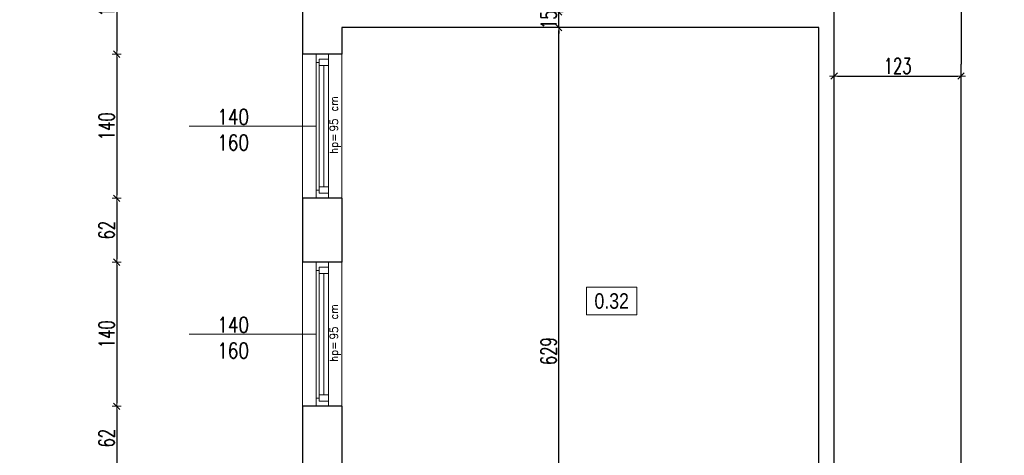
# Model space of a CAD drawing. Header units: millimetres. Extents: x 0 to 111311, y -48878 to -25280.
# Tile 91 of 244: x 75994 to 76949, y -29266 to -28843. Entities that reach past the tile are written whole.
import ezdxf

# ---------------------------------------------------------------- set-up
doc = ezdxf.new("R2010")
doc.units = ezdxf.units.MM
doc.layers.get('Defpoints').update_dxf_attribs({"color": 30})
for name, color, linetype, lineweight in [('J opisy', 7, 'Continuous', 9), ('J stolarka_okna', 144, 'Continuous', 0), ('J wymiary', 1, 'Continuous', 9), ('OPIS', 7, 'Continuous', 5), ('sciany', 252, 'Continuous', 30)]:
    doc.layers.add(name, color=color, linetype=linetype, lineweight=lineweight)
doc.styles.add('ADESK2', font='simplex', dxfattribs={"width": 0.7})
doc.styles.add('MtXpl_simplex_shx', font='simplex.shx')
doc.styles.get("Standard").update_dxf_attribs({"font": 'arial.ttf'})
doc.dimstyles.new('1-100', dxfattribs={"dimscale": 1.5, "dimtxt": 10, "dimasz": 2, "dimexe": 1, "dimexo": 1, "dimgap": 1.5, "dimtad": 1, "dimdec": 0, "dimrnd": 0.5, "dimdsep": 46, "dimtxsty": 'ADESK2', "dimblk": 'wymiar', "dimcen": -1, "dimdle": 5, "dimse1": 1, "dimse2": 1, "dimclrd": 256, "dimclre": 256, "dimclrt": 256, "dimadec": 0, "dimazin": 0, "dimtfac": 1, "dimtdec": 0, "dimtix": 1, "dimtmove": 0, "dimatfit": 3, "dimfxl": 20, "dimfxlon": 1, "dimtolj": 1, "dimtzin": 0, "dimarcsym": 0})

# ---------------------------------------------------------------- blocks, each defined once
blk = doc.blocks.new('wymiar')
for p, q in [((1.5, 0), (-1.5, 0)), ((1.06, 1.06), (-1.06, -1.06)), ((0, 1.5), (0, -1.5))]:
    blk.add_line(p, q)
blk = doc.blocks.new('*D2737')
at = {"layer": 'Defpoints', "color": 0, "ltscale": 4}
for p in [(76516.78, -28850.28), (76516.78, -28850.28), (76516.78, -29479.28)]:
    blk.add_point(p, dxfattribs=at)
at = {"layer": 'J wymiary', "lineweight": -2}
blk.add_line((76516.78, -29476.28), (76516.78, -28853.28), dxfattribs=at)
at = {"layer": 'J wymiary', "lineweight": -2, "ltscale": 4, "xscale": 3, "yscale": 3, "zscale": 3}
for p, rotation in [((76516.78, -28850.28), 90), ((76516.78, -29479.28), 270)]:
    blk.add_blockref('wymiar', p, dxfattribs=dict(at, rotation=rotation))
at = {"layer": 'J wymiary', "ltscale": 4, "insert": (76507.03, -29164.78), "char_height": 15, "attachment_point": 5, "rotation": 90, "style": 'ADESK2'}
blk.add_mtext('\\A1;629', dxfattribs=at)
blk = doc.blocks.new('*D2738')
at = {"layer": 'Defpoints', "color": 0, "ltscale": 4}
for p in [(76516.78, -28835.28), (76516.78, -28835.28), (76516.78, -28850.28)]:
    blk.add_point(p, dxfattribs=at)
at = {"layer": 'J wymiary', "lineweight": -2}
for p, q in [((76516.78, -28832.28), (76516.78, -28829.28)), ((76516.78, -28850.28), (76516.78, -28835.28)), ((76516.78, -28853.28), (76516.78, -28856.28))]:
    blk.add_line(p, q, dxfattribs=at)
at = {"layer": 'J wymiary', "lineweight": -2, "ltscale": 4, "xscale": 3, "yscale": 3, "zscale": 3}
for p, rotation in [((76516.78, -28835.28), 270), ((76516.78, -28850.28), 90)]:
    blk.add_blockref('wymiar', p, dxfattribs=dict(at, rotation=rotation))
at = {"layer": 'J wymiary', "ltscale": 4, "insert": (76507.03, -28842.78), "char_height": 15, "attachment_point": 5, "rotation": 90, "style": 'ADESK2'}
blk.add_mtext('\\A1;15', dxfattribs=at)
blk = doc.blocks.new('*D2753')
at = {"layer": 'Defpoints', "color": 0, "ltscale": 4}
for p in [(76784.27, -28834.91), (76907.27, -28834.91), (76907.27, -28897.5)]:
    blk.add_point(p, dxfattribs=at)
at = {"layer": 'J wymiary', "lineweight": -2}
blk.add_line((76787.27, -28897.5), (76904.27, -28897.5), dxfattribs=at)
at = {"layer": 'J wymiary', "lineweight": -2, "ltscale": 4, "xscale": 3, "yscale": 3, "zscale": 3, "rotation": 180}
blk.add_blockref('wymiar', (76784.27, -28897.5), dxfattribs=at)
at = {"layer": 'J wymiary', "lineweight": -2, "ltscale": 4, "xscale": 3, "yscale": 3, "zscale": 3}
blk.add_blockref('wymiar', (76907.27, -28897.5), dxfattribs=at)
at = {"layer": 'J wymiary', "ltscale": 4, "insert": (76845.77, -28887.75), "char_height": 15, "attachment_point": 5, "style": 'ADESK2'}
blk.add_mtext('\\A1;123', dxfattribs=at)
blk = doc.blocks.new('*D2837')
at = {"layer": 'Defpoints', "color": 0, "ltscale": 4}
for p in [(81646.5, -27117.45), (76276.27, -27461.28), (81646.5, -30494.43)]:
    blk.add_point(p, dxfattribs=at)
at = {"layer": 'J wymiary', "lineweight": -2}
blk.add_line((76279.27, -27117.45), (81643.5, -27117.45), dxfattribs=at)
at = {"layer": 'J wymiary', "lineweight": -2, "ltscale": 4, "xscale": 3, "yscale": 3, "zscale": 3, "rotation": 180}
blk.add_blockref('wymiar', (76276.27, -27117.45), dxfattribs=at)
at = {"layer": 'J wymiary', "lineweight": -2, "ltscale": 4, "xscale": 3, "yscale": 3, "zscale": 3}
blk.add_blockref('wymiar', (81646.5, -27117.45), dxfattribs=at)
at = {"layer": 'J wymiary', "ltscale": 4, "insert": (78961.39, -27107.7), "char_height": 15, "attachment_point": 5, "style": 'ADESK2'}
blk.add_mtext('\\A1;5370', dxfattribs=at)
blk = doc.blocks.new('*D2905')
at = {"layer": 'Defpoints', "color": 0, "ltscale": 4}
for p in [(76282.25, -28776.28), (76087.77, -28876.28), (76268.27, -28876.28)]:
    blk.add_point(p, dxfattribs=at)
at = {"layer": 'J wymiary', "lineweight": -2}
blk.add_line((76087.77, -28779.28), (76087.77, -28873.28), dxfattribs=at)
at = {"layer": 'J wymiary', "lineweight": -2, "ltscale": 4, "xscale": 3, "yscale": 3, "zscale": 3}
for p, rotation in [((76087.77, -28776.28), 90), ((76087.77, -28876.28), 270)]:
    blk.add_blockref('wymiar', p, dxfattribs=dict(at, rotation=rotation))
at = {"layer": 'J wymiary', "ltscale": 4, "insert": (76078.02, -28826.28), "char_height": 15, "attachment_point": 5, "rotation": 90, "style": 'ADESK2'}
blk.add_mtext('\\A1;100', dxfattribs=at)
blk = doc.blocks.new('*D2906')
at = {"layer": 'Defpoints', "color": 0, "ltscale": 4}
for p in [(76268.27, -28876.28), (76087.77, -29016.28), (76281.27, -29016.28)]:
    blk.add_point(p, dxfattribs=at)
at = {"layer": 'J wymiary', "lineweight": -2}
blk.add_line((76087.77, -28879.28), (76087.77, -29013.28), dxfattribs=at)
at = {"layer": 'J wymiary', "lineweight": -2, "ltscale": 4, "xscale": 3, "yscale": 3, "zscale": 3}
for p, rotation in [((76087.77, -28876.28), 90), ((76087.77, -29016.28), 270)]:
    blk.add_blockref('wymiar', p, dxfattribs=dict(at, rotation=rotation))
at = {"layer": 'J wymiary', "ltscale": 4, "insert": (76078.02, -28946.28), "char_height": 15, "attachment_point": 5, "rotation": 90, "style": 'ADESK2'}
blk.add_mtext('\\A1;140', dxfattribs=at)
blk = doc.blocks.new('*D2907')
at = {"layer": 'Defpoints', "color": 0, "ltscale": 4}
for p in [(76281.27, -29016.28), (76087.77, -29078.28), (76281.27, -29078.28)]:
    blk.add_point(p, dxfattribs=at)
at = {"layer": 'J wymiary', "lineweight": -2}
blk.add_line((76087.77, -29019.28), (76087.77, -29075.28), dxfattribs=at)
at = {"layer": 'J wymiary', "lineweight": -2, "ltscale": 4, "xscale": 3, "yscale": 3, "zscale": 3}
for p, rotation in [((76087.77, -29016.28), 90), ((76087.77, -29078.28), 270)]:
    blk.add_blockref('wymiar', p, dxfattribs=dict(at, rotation=rotation))
at = {"layer": 'J wymiary', "ltscale": 4, "insert": (76078.02, -29047.28), "char_height": 15, "attachment_point": 5, "rotation": 90, "style": 'ADESK2'}
blk.add_mtext('\\A1;62', dxfattribs=at)
blk = doc.blocks.new('*D2908')
at = {"layer": 'Defpoints', "color": 0, "ltscale": 4}
for p in [(76281.27, -29078.28), (76087.77, -29218.28), (76281.27, -29218.28)]:
    blk.add_point(p, dxfattribs=at)
at = {"layer": 'J wymiary', "lineweight": -2}
blk.add_line((76087.77, -29081.28), (76087.77, -29215.28), dxfattribs=at)
at = {"layer": 'J wymiary', "lineweight": -2, "ltscale": 4, "xscale": 3, "yscale": 3, "zscale": 3}
for p, rotation in [((76087.77, -29078.28), 90), ((76087.77, -29218.28), 270)]:
    blk.add_blockref('wymiar', p, dxfattribs=dict(at, rotation=rotation))
at = {"layer": 'J wymiary', "ltscale": 4, "insert": (76078.02, -29148.28), "char_height": 15, "attachment_point": 5, "rotation": 90, "style": 'ADESK2'}
blk.add_mtext('\\A1;140', dxfattribs=at)
blk = doc.blocks.new('*D2909')
at = {"layer": 'Defpoints', "color": 0, "ltscale": 4}
for p in [(76281.27, -29218.28), (76087.77, -29280.28), (76281.27, -29280.28)]:
    blk.add_point(p, dxfattribs=at)
at = {"layer": 'J wymiary', "lineweight": -2}
blk.add_line((76087.77, -29221.28), (76087.77, -29277.28), dxfattribs=at)
at = {"layer": 'J wymiary', "lineweight": -2, "ltscale": 4, "xscale": 3, "yscale": 3, "zscale": 3}
for p, rotation in [((76087.77, -29218.28), 90), ((76087.77, -29280.28), 270)]:
    blk.add_blockref('wymiar', p, dxfattribs=dict(at, rotation=rotation))
at = {"layer": 'J wymiary', "ltscale": 4, "insert": (76078.02, -29249.28), "char_height": 15, "attachment_point": 5, "rotation": 90, "style": 'ADESK2'}
blk.add_mtext('\\A1;62', dxfattribs=at)
blk = doc.blocks.new('*D2936')
at = {"layer": 'Defpoints', "color": 0, "ltscale": 4}
for p in [(75952.47, -27461.28), (76323.41, -27461.28), (76934.27, -30487.28)]:
    blk.add_point(p, dxfattribs=at)
at = {"layer": 'J wymiary', "lineweight": -2}
blk.add_line((75952.47, -30484.28), (75952.47, -27464.28), dxfattribs=at)
at = {"layer": 'J wymiary', "lineweight": -2, "ltscale": 4, "xscale": 3, "yscale": 3, "zscale": 3}
for p, rotation in [((75952.47, -27461.28), 90), ((75952.47, -30487.28), 270)]:
    blk.add_blockref('wymiar', p, dxfattribs=dict(at, rotation=rotation))
at = {"layer": 'J wymiary', "ltscale": 4, "insert": (75942.72, -28974.28), "char_height": 15, "attachment_point": 5, "rotation": 90, "style": 'ADESK2'}
blk.add_mtext('\\A1;3026', dxfattribs=at)
blk = doc.blocks.new('*D2941')
at = {"layer": 'Defpoints', "color": 0, "ltscale": 4}
for p in [(76276.27, -27461.28), (75803.87, -32295.51), (76972.64, -32295.51)]:
    blk.add_point(p, dxfattribs=at)
at = {"layer": 'J wymiary', "lineweight": -2}
blk.add_line((75803.87, -27464.28), (75803.87, -32292.51), dxfattribs=at)
at = {"layer": 'J wymiary', "lineweight": -2, "ltscale": 4, "xscale": 3, "yscale": 3, "zscale": 3}
for p, rotation in [((75803.87, -27461.28), 90), ((75803.87, -32295.51), 270)]:
    blk.add_blockref('wymiar', p, dxfattribs=dict(at, rotation=rotation))
at = {"layer": 'J wymiary', "ltscale": 4, "insert": (75794.12, -29878.4), "char_height": 15, "attachment_point": 5, "rotation": 90, "style": 'ADESK2'}
blk.add_mtext('\\A1;4834', dxfattribs=at)

msp = doc.modelspace()

# ---------------------------------------------------------------- linework, layer by layer
at = {"layer": 'J opisy', "linetype": 'Continuous', "lineweight": 9}
for p, q in [((76281.272, -28946.284), (76158.272, -28946.284)), ((76281.272, -29148.284), (76158.272, -29148.284))]:
    msp.add_line(p, q, dxfattribs=at)
at = {"layer": 'J stolarka_okna', "linetype": 'Continuous', "lineweight": 9}
for p, q in [((76268.272, -29016.284), (76268.272, -28876.284)), ((76281.272, -28876.284), (76281.272, -29016.284)), ((76293.272, -29016.284), (76293.272, -28876.284)), ((76306.272, -28876.284), (76306.272, -29016.284)), ((76284.272, -28884.284), (76281.272, -28884.284)), ((76287.272, -28881.284), (76284.272, -28881.284)), ((76284.272, -28881.284), (76284.272, -28887.284)), ((76293.272, -28887.284), (76284.272, -28887.284)), ((76284.272, -28887.284), (76284.272, -29005.284)), ((76293.272, -28881.284), (76287.272, -28881.284)), ((76288.772, -29005.284), (76288.772, -28887.284)), ((76284.272, -29008.284), (76281.272, -29008.284)), ((76284.272, -29005.284), (76293.272, -29005.284)), ((76284.272, -29005.284), (76284.272, -29011.284)), ((76287.272, -29011.284), (76284.272, -29011.284)), ((76287.272, -29011.284), (76293.272, -29011.284)), ((76268.272, -29218.284), (76268.272, -29078.284)), ((76281.272, -29078.284), (76281.272, -29218.284)), ((76293.272, -29218.284), (76293.272, -29078.284)), ((76306.272, -29078.284), (76306.272, -29218.284)), ((76284.272, -29086.284), (76281.272, -29086.284)), ((76287.272, -29083.284), (76284.272, -29083.284)), ((76284.272, -29083.284), (76284.272, -29089.284)), ((76293.272, -29089.284), (76284.272, -29089.284)), ((76284.272, -29089.284), (76284.272, -29207.284)), ((76293.272, -29083.284), (76287.272, -29083.284)), ((76288.772, -29207.284), (76288.772, -29089.284)), ((76284.272, -29210.284), (76281.272, -29210.284)), ((76284.272, -29207.284), (76293.272, -29207.284)), ((76284.272, -29207.284), (76284.272, -29213.284)), ((76287.272, -29213.284), (76284.272, -29213.284)), ((76287.272, -29213.284), (76293.272, -29213.284))]:
    msp.add_line(p, q, dxfattribs=at)
at = {"layer": 'OPIS'}
msp.add_lwpolyline([(76592.585, -29129.561), (76543.835, -29129.561), (76543.835, -29102.686), (76592.585, -29102.686)], close=True, dxfattribs=at)
at = {"layer": 'sciany'}
for p, q in [((76268.272, -28776.284), (76268.272, -28876.284)), ((76784.272, -29504.284), (76784.272, -28834.911)), ((76907.272, -28834.911), (76907.272, -28885.911)), ((76306.272, -28850.284), (76306.272, -28876.284)), ((76769.272, -28850.284), (76306.272, -28850.284)), ((76769.272, -29479.284), (76769.272, -28850.284)), ((76306.272, -28876.284), (76268.272, -28876.284)), ((76907.272, -29353.284), (76907.272, -28885.911)), ((76268.272, -29016.284), (76268.272, -29078.284)), ((76306.272, -29016.284), (76268.272, -29016.284)), ((76306.272, -29016.284), (76306.272, -29078.284)), ((76306.272, -29078.284), (76268.272, -29078.284)), ((76268.272, -29218.284), (76268.272, -29280.284)), ((76306.272, -29218.284), (76268.272, -29218.284)), ((76306.272, -29218.284), (76306.272, -29280.284))]:
    msp.add_line(p, q, dxfattribs=at)

# ---------------------------------------------------------------- texts
at = {"layer": 'J opisy', "style": 'MtXpl_simplex_shx', "width": 0.9}
for s, p in [('cm', (76302.549, -28932.014)), ('95', (76302.549, -28951.214)), ('hp=', (76302.549, -28973.157)), ('cm', (76302.549, -29134.014)), ('95', (76302.549, -29153.214)), ('hp=', (76302.549, -29175.157))]:
    msp.add_text(s, height=8, rotation=90, dxfattribs=at).set_placement(p)
at = {"layer": 'J opisy', "char_height": 15, "width": 30.20626, "attachment_point": 5, "line_spacing_factor": 0.771429}
for insert in [(76200.794, -28949.714), (76200.794, -29151.714)]:
    msp.add_mtext('\\pxsm1;{\\Fsimplex|c238;\\W0.8;140\\Fsimplex|c0;\\P\\Fsimplex|c238;160}', dxfattribs=dict(at, insert=insert))
at = {"layer": 'OPIS', "insert": (76568.21, -29116.123), "char_height": 15, "width": 51.48983, "attachment_point": 5, "line_spacing_factor": 0.857143}
msp.add_mtext('{\\fArial Narrow|b0|i0|c238|p34;0.32}', dxfattribs=at)

# ---------------------------------------------------------------- dimensions: what is measured, and where the dimension line sits
at = {"layer": 'J wymiary'}
dim = msp.add_linear_dim(base=(81646.498, -27117.446), p1=(76276.272, -27461.284), p2=(81646.498, -30494.434), dimstyle='1-100', override={"dimblk": 'wymiar'}, dxfattribs=at)
dim.commit()
dim.dimension.update_dxf_attribs({"geometry": '*D2837', "text_midpoint": (78961.385, -27107.696)})
for base, p1, p2, picture, middle in [((75803.867, -32295.51), (76276.272, -27461.284), (76972.637, -32295.51), '*D2941', (75794.117, -29878.397)), ((75952.474, -27461.284), (76934.272, -30487.284), (76323.406, -27461.284), '*D2936', (75942.724, -28974.284)), ((76087.77, -28876.284), (76282.253, -28776.284), (76268.272, -28876.284), '*D2905', (76078.02, -28826.284)), ((76087.77, -29016.284), (76268.272, -28876.284), (76281.272, -29016.284), '*D2906', (76078.02, -28946.284)), ((76087.77, -29078.284), (76281.272, -29016.284), (76281.272, -29078.284), '*D2907', (76078.02, -29047.284)), ((76087.77, -29218.284), (76281.272, -29078.284), (76281.272, -29218.284), '*D2908', (76078.02, -29148.284)), ((76087.77, -29280.284), (76281.272, -29218.284), (76281.272, -29280.284), '*D2909', (76078.02, -29249.284))]:
    dim = msp.add_linear_dim(base=base, p1=p1, p2=p2, angle=90, dimstyle='1-100', override={"dimblk": 'wymiar'}, dxfattribs=at)
    dim.commit()
    dim.dimension.update_dxf_attribs({"geometry": picture, "text_midpoint": middle})
for base, p1, p2, picture, middle in [((76516.784, -28835.284), (76516.784, -28850.284), (76516.784, -28835.284), '*D2738', (76507.034, -28842.784)), ((76516.784, -28850.284), (76516.784, -29479.284), (76516.784, -28850.284), '*D2737', (76507.034, -29164.784))]:
    dim = msp.add_linear_dim(base=base, p1=p1, p2=p2, angle=90, dimstyle='1-100', dxfattribs=at)
    dim.commit()
    dim.dimension.update_dxf_attribs({"geometry": picture, "text_midpoint": middle})
dim = msp.add_linear_dim(base=(76907.272, -28897.503), p1=(76784.272, -28834.911), p2=(76907.272, -28834.911), dimstyle='1-100', dxfattribs=at)
dim.commit()
dim.dimension.update_dxf_attribs({"geometry": '*D2753', "text_midpoint": (76845.772, -28887.753)})

doc.saveas('drawing.dxf')
